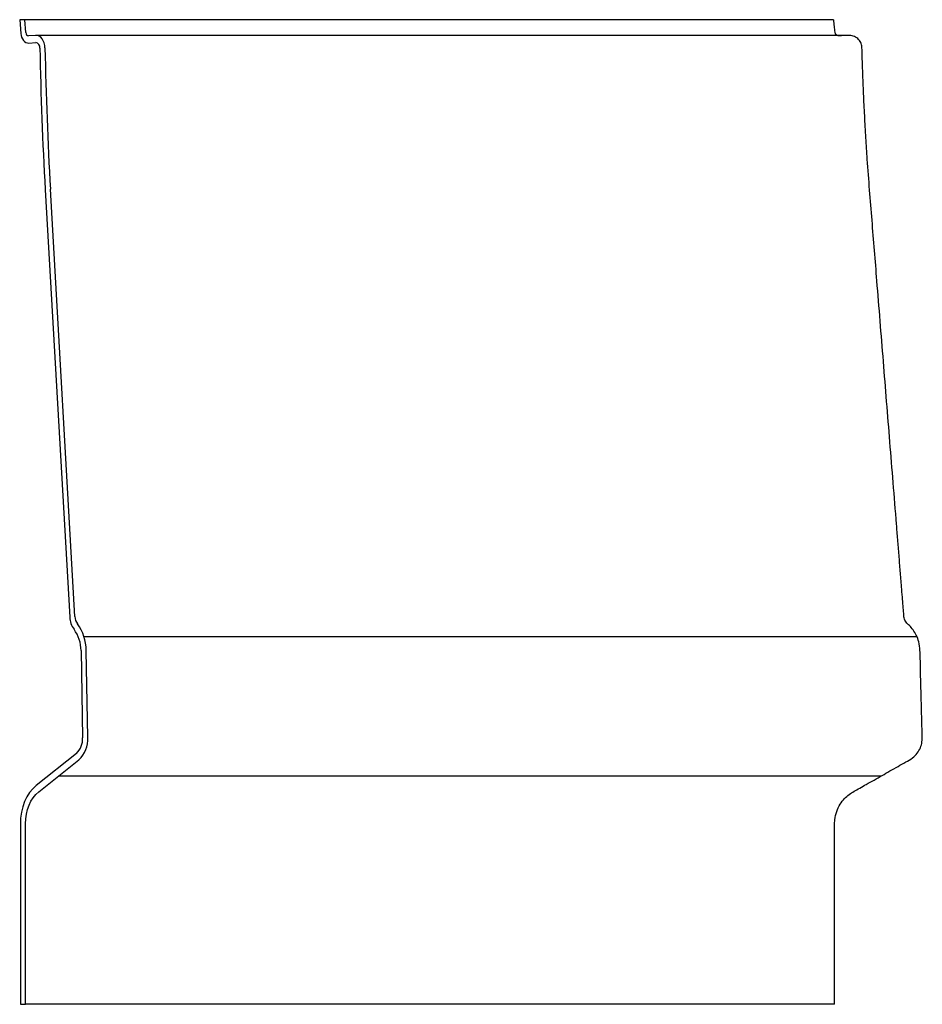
# Model space of a CAD drawing. Header units: millimetres. Extents: x 2406.087 to 2406.579, y 3181.49 to 3182.027.
import ezdxf

# ---------------------------------------------------------------- set-up
doc = ezdxf.new("R2010")
doc.units = ezdxf.units.MM
doc.layers.add('SANINDUSA', color=3, linetype='Continuous')

msp = doc.modelspace()

# ---------------------------------------------------------------- linework, layer by layer
at = {"layer": 'SANINDUSA'}
for p, q in [((2406.086907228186, 3182.027306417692), (2406.087497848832, 3182.019863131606)), ((2406.08973565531, 3182.027306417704), (2406.086907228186, 3182.027306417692)), ((2406.090291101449, 3182.020306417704), (2406.08973565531, 3182.027306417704)), ((2406.095541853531, 3182.018754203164), (2406.091755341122, 3182.018531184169)), ((2406.539337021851, 3182.018756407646), (2406.095541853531, 3182.018754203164)), ((2406.091872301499, 3182.014559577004), (2406.095658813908, 3182.014782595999)), ((2406.100823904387, 3181.934508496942), (2406.114151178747, 3181.701499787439)), ((2406.116952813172, 3181.701820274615), (2406.103625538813, 3181.93482898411)), ((2406.121937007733, 3181.690960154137), (2406.575960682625, 3181.690960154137)), ((2406.120340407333, 3181.683233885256), (2406.121220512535, 3181.635702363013)), ((2406.124030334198, 3181.635806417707), (2406.123150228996, 3181.683337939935)), ((2406.117804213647, 3181.627162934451), (2406.095883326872, 3181.60962351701)), ((2406.097267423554, 3181.606163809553), (2406.119188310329, 3181.623703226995)), ((2406.108227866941, 3181.614933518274), (2406.556672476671, 3181.614933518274)), ((2406.087278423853, 3181.588756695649), (2406.087278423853, 3181.490306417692)), ((2406.090089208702, 3181.490306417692), (2406.090089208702, 3181.588756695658)), ((2406.087278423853, 3181.490306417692), (2406.090089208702, 3181.490306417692))]:
    msp.add_line(p, q, dxfattribs=at)
at = {"layer": 'SANINDUSA', "flags": 128}
for points in [[(2406.087497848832, 3182.019863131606), (2406.087659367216, 3182.018767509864), (2406.087962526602, 3182.017733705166), (2406.088396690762, 3182.016797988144), (2406.088946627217, 3182.015993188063), (2406.089593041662, 3182.015347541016), (2406.090313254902, 3182.014883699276), (2406.091081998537, 3182.014617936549), (2406.091872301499, 3182.014559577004)], [(2406.100695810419, 3182.011946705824), (2406.100572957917, 3182.013321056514), (2406.100261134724, 3182.014634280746), (2406.099772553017, 3182.015834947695), (2406.099126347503, 3182.016876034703), (2406.098347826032, 3182.017716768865), (2406.09746747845, 3182.018324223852), (2406.096519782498, 3182.018674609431), (2406.095541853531, 3182.018754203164)], [(2406.095883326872, 3181.60962351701), (2406.094014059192, 3181.607888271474), (2406.092322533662, 3181.605820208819), (2406.090838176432, 3181.603455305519), (2406.08958680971, 3181.600834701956), (2406.088590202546, 3181.598003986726), (2406.08786569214, 3181.595012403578), (2406.087425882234, 3181.591911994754), (2406.087278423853, 3181.588756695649)], [(2406.090089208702, 3181.588756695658), (2406.09021221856, 3181.591388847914), (2406.090579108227, 3181.593975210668), (2406.091183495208, 3181.596470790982), (2406.092014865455, 3181.598832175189), (2406.093058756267, 3181.601018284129), (2406.094297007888, 3181.602991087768), (2406.09570807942, 3181.604716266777), (2406.097267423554, 3181.606163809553)]]:
    msp.add_lwpolyline(points, dxfattribs=at)
at = {"layer": 'SANINDUSA'}
for centre, radius, start, end in [((2406.091966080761, 3182.020196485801), 0.001678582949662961, 176.2449604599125, 262.7877032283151), ((2406.095282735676, 3182.0121838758), 0.002625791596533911, 352.4932238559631, 81.76551059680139), ((2408.118568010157, 3182.049885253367), 2.021040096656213, 181.0786097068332, 183.2726699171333), ((2408.115769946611, 3182.049885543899), 2.015431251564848, 181.0786097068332, 183.272669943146), ((2406.12597333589, 3181.701929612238), 0.01182996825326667, 182.0822176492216, 216.8996559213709), ((2406.124063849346, 3181.702078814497), 0.007115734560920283, 182.0822172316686, 216.8996560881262), ((2406.101056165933, 3181.683295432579), 0.01928433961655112, 359.8171361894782, 36.72400886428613), ((2406.099082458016, 3181.683414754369), 0.02406789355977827, 359.8171360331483, 36.724009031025), ((2406.110502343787, 3181.635037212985), 0.01073878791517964, 312.8399616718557, 3.551117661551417), ((2406.10883914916, 3181.634863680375), 0.01522040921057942, 312.8399615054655, 3.551117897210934)]:
    msp.add_arc(centre, radius, start, end, dxfattribs=at)
for points, knots in [([(2406.530519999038, 3182.027306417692), (2406.530554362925, 3182.027306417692), (2406.530694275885, 3182.027306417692), (2406.529794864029, 3182.027306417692), (2406.527807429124, 3182.027306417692), (2406.524520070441, 3182.027306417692), (2406.519910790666, 3182.027306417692), (2406.513836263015, 3182.027306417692), (2406.506448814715, 3182.027306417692), (2406.49775831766, 3182.027306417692), (2406.487778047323, 3182.027306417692), (2406.476518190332, 3182.027306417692), (2406.465313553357, 3182.027306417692), (2406.454602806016, 3182.027306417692), (2406.444810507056, 3182.027306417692), (2406.434301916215, 3182.027306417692), (2406.422775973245, 3182.027306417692), (2406.410319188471, 3182.027306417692), (2406.396950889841, 3182.027306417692), (2406.382697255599, 3182.027306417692), (2406.366964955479, 3182.027306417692), (2406.349641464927, 3182.027306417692), (2406.33061460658, 3182.027306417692), (2406.310548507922, 3182.027306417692), (2406.290979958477, 3182.027306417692), (2406.272215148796, 3182.027306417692), (2406.254449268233, 3182.027306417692), (2406.236330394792, 3182.027306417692), (2406.181516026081, 3182.027306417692), (2406.132621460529, 3182.027306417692), (2406.089735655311, 3182.027306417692)], [0, 0, 0, 0, 0.01190525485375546, 0.04847238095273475, 0.08502726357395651, 0.1215635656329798, 0.1613942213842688, 0.2011962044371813, 0.240969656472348, 0.2807143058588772, 0.3204295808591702, 0.3601147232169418, 0.3997689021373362, 0.426890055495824, 0.453785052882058, 0.4806954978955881, 0.5077570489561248, 0.5348290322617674, 0.5618696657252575, 0.5888882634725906, 0.6158941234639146, 0.6461367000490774, 0.6763882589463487, 0.7066622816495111, 0.7369596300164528, 0.7607387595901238, 0.7844417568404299, 0.808039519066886, 0.8316299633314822, 1, 1, 1, 1]), ([(2406.534883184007, 3182.018589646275), (2406.53460325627, 3182.018580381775), (2406.533986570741, 3182.018559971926), (2406.533148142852, 3182.018484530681), (2406.532405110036, 3182.018757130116), (2406.531873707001, 3182.019187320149), (2406.531496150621, 3182.019800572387), (2406.53129329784, 3182.021308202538), (2406.531044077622, 3182.023797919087), (2406.530784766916, 3182.026067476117), (2406.530643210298, 3182.027306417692)], [0, 0, 0, 0, 0.07392264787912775, 0.1628528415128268, 0.2171958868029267, 0.2772723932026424, 0.3397188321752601, 0.4007901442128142, 0.6728938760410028, 1, 1, 1, 1]), ([(2406.531140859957, 3181.490306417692), (2406.531140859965, 3181.494683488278), (2406.53114085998, 3181.503042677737), (2406.531140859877, 3181.514989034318), (2406.531140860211, 3181.52575053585), (2406.531140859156, 3181.535327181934), (2406.531140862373, 3181.5437189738), (2406.531140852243, 3181.551344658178), (2406.531140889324, 3181.558632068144), (2406.531140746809, 3181.566070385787), (2406.531141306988, 3181.573730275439), (2406.531139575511, 3181.579958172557), (2406.531142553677, 3181.58467480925), (2406.531134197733, 3181.587801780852), (2406.531171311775, 3181.5914672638), (2406.532120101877, 3181.595464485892), (2406.534000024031, 3181.599361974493), (2406.536382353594, 3181.602437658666), (2406.538981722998, 3181.604800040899), (2406.541862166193, 3181.606536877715), (2406.545014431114, 3181.608299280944), (2406.548620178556, 3181.61035883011), (2406.552678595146, 3181.612662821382), (2406.556975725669, 3181.615105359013), (2406.561335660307, 3181.617587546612), (2406.565656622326, 3181.620028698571), (2406.569751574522, 3181.622409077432), (2406.57356087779, 3181.624408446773), (2406.576276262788, 3181.627151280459), (2406.577987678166, 3181.630158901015), (2406.578975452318, 3181.633593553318), (2406.578869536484, 3181.63753524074), (2406.578750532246, 3181.642137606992), (2406.578611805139, 3181.647472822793), (2406.578417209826, 3181.654799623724), (2406.578209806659, 3181.663703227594), (2406.577854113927, 3181.673734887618), (2406.577916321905, 3181.681771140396), (2406.577248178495, 3181.687749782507), (2406.575827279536, 3181.691508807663), (2406.574036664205, 3181.694491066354), (2406.572095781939, 3181.696848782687), (2406.569961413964, 3181.698581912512), (2406.568915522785, 3181.700990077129), (2406.568824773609, 3181.704025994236), (2406.568451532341, 3181.707817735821), (2406.568085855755, 3181.712672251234), (2406.567565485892, 3181.719022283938), (2406.566954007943, 3181.726664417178), (2406.566260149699, 3181.735268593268), (2406.565576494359, 3181.743764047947), (2406.564517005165, 3181.756922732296), (2406.563090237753, 3181.774645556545), (2406.561295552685, 3181.796937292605), (2406.559520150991, 3181.818989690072), (2406.557750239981, 3181.840974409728), (2406.555980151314, 3181.862959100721), (2406.554358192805, 3181.88311174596), (2406.552881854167, 3181.901432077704), (2406.551559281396, 3181.917920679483), (2406.550206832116, 3181.934491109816), (2406.549064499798, 3181.949457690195), (2406.548191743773, 3181.962962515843), (2406.547513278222, 3181.974908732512), (2406.54699185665, 3181.985821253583), (2406.546588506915, 3181.995415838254), (2406.546374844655, 3182.002306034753), (2406.546149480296, 3182.0077582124), (2406.546207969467, 3182.011283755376), (2406.545758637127, 3182.014385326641), (2406.544571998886, 3182.016262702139), (2406.543206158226, 3182.01747356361), (2406.541611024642, 3182.018428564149), (2406.540239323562, 3182.018626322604), (2406.539337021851, 3182.018756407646)], [0, 0, 0, 0, 0.02346715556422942, 0.04481682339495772, 0.06404900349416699, 0.08116369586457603, 0.09616090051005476, 0.1090406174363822, 0.1220479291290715, 0.1352314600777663, 0.1489204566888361, 0.1631149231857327, 0.1686236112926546, 0.1742048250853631, 0.1798893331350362, 0.1882336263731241, 0.1959788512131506, 0.2029243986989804, 0.2089687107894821, 0.2146949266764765, 0.2209076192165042, 0.228345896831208, 0.236955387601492, 0.2459324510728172, 0.2548469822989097, 0.2638584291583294, 0.2725290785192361, 0.2802832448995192, 0.2867794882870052, 0.2929023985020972, 0.2986802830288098, 0.3056896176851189, 0.3138852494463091, 0.3234172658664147, 0.3342856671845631, 0.3531869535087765, 0.3711665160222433, 0.3880869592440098, 0.3962911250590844, 0.4032234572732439, 0.4094420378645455, 0.4148710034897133, 0.4195423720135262, 0.4239842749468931, 0.4283942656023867, 0.4357508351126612, 0.4444325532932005, 0.4544856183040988, 0.4699131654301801, 0.4855345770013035, 0.5007660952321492, 0.5156077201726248, 0.5563117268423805, 0.5960924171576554, 0.635509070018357, 0.6749257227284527, 0.7143423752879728, 0.7537589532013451, 0.783321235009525, 0.8128832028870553, 0.842444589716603, 0.8724573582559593, 0.8933566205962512, 0.914999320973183, 0.9366077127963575, 0.9519302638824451, 0.9664812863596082, 0.9735743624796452, 0.9811691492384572, 0.9854077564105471, 0.9901680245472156, 0.9926684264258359, 0.9951773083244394, 1, 1, 1, 1]), ([(2406.531017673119, 3181.490306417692), (2406.531052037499, 3181.490306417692), (2406.531192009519, 3181.490306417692), (2406.530292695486, 3181.490306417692), (2406.528305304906, 3181.490306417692), (2406.52501784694, 3181.490306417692), (2406.520408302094, 3181.490306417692), (2406.514333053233, 3181.490306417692), (2406.506944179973, 3181.490306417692), (2406.49825128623, 3181.490306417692), (2406.488267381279, 3181.490306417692), (2406.477002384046, 3181.490306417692), (2406.465791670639, 3181.490306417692), (2406.455074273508, 3181.490306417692), (2406.445275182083, 3181.490306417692), (2406.434759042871, 3181.490306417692), (2406.423224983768, 3181.490306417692), (2406.4107596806, 3181.490306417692), (2406.397382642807, 3181.490306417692), (2406.383120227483, 3181.490306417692), (2406.36737896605, 3181.490306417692), (2406.350046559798, 3181.490306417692), (2406.33101106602, 3181.490306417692), (2406.310937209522, 3181.490306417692), (2406.291362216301, 3181.490306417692), (2406.272592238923, 3181.490306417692), (2406.254822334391, 3181.490306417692), (2406.236699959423, 3181.490306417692), (2406.181880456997, 3181.490306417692), (2406.132979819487, 3181.490306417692), (2406.090089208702, 3181.490306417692)], [0, 0, 0, 0, 0.01189900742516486, 0.04846670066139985, 0.08502179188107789, 0.1215577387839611, 0.1613872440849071, 0.201187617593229, 0.2409594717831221, 0.2807030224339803, 0.3204181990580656, 0.3601047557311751, 0.399762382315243, 0.4268873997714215, 0.4537875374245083, 0.4807040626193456, 0.5077723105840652, 0.5348513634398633, 0.5618991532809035, 0.5889246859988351, 0.6159369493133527, 0.6461856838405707, 0.6764419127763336, 0.7067186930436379, 0.7370165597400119, 0.7607946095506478, 0.7844953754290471, 0.8080898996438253, 0.831676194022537, 1, 1, 1, 1])]:
    msp.add_open_spline(points, degree=3, knots=knots, dxfattribs=at)

doc.saveas('drawing.dxf')
